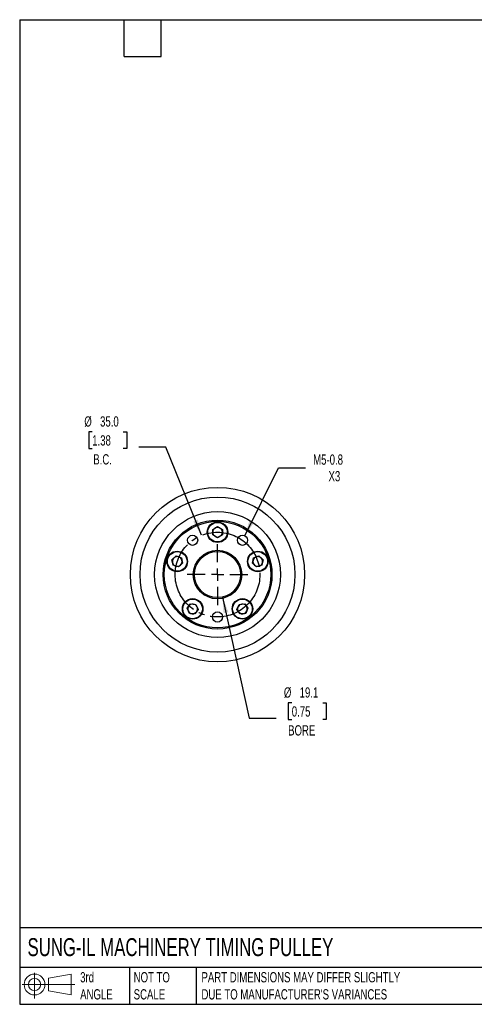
# Model space of a CAD drawing. Header units: millimetres. Extents: x 13 to 546, y 13 to 419.
# Tile 1 of 4: x 13 to 201, y 13 to 419. Entities that reach past the tile are written whole.
import ezdxf

# ---------------------------------------------------------------- set-up
doc = ezdxf.new("R2010")
doc.units = ezdxf.units.MM
doc.header["$LTSCALE"] = 2
doc.linetypes.add('SLD-Center', pattern=[19.05, 15.24, -1.27, 1.27, -1.27])
doc.linetypes.add('SLD-Solid', pattern=[0])
doc.layers.add('CENTER', color=40, linetype='SLD-Center')
doc.layers.add('SLD-DEFPOINTS', color=7, linetype='Continuous')
doc.layers.add('DIMENSIONS', color=140, linetype='SLD-Solid', lineweight=25)
doc.layers.add('TEXT', color=140, linetype='SLD-Solid', lineweight=25)
doc.styles.add('SLDTEXTSTYLE0', font='TXT', dxfattribs={"width": 0.7})
doc.dimstyles.new('SLDDIMSTYLE0', dxfattribs={"dimtxt": 4.316016, "dimasz": 6.604, "dimexe": 0, "dimexo": 0.0625, "dimgap": 1.079004, "dimtad": 0, "dimtih": 1, "dimtoh": 1, "dimdec": 1, "dimrnd": 1e-09, "dimzin": 4, "dimdsep": 46, "dimtxsty": 'SLDTEXTSTYLE0', "dimsah": 1, "dimcen": 0, "dimadec": 0, "dimazin": 1, "dimtfac": 1, "dimtdec": 1, "dimtofl": 0, "dimtmove": 0, "dimatfit": 3, "dimfxl": 0, "dimfrac": 2, "dimtolj": 1, "dimtzin": 12, "dimarcsym": 0})
doc.dimstyles.new('SLDDIMSTYLE1', dxfattribs={"dimtxt": 4.316016, "dimasz": 6.604, "dimexe": 0, "dimexo": 0.0625, "dimgap": 1.079004, "dimtad": 0, "dimtih": 1, "dimtoh": 1, "dimdec": 1, "dimrnd": 1e-09, "dimzin": 12, "dimdsep": 46, "dimtxsty": 'SLDTEXTSTYLE0', "dimsah": 1, "dimcen": 0, "dimadec": 0, "dimazin": 3, "dimtfac": 1, "dimtdec": 1, "dimtofl": 0, "dimtmove": 0, "dimatfit": 3, "dimfxl": 0, "dimfrac": 2, "dimtolj": 1, "dimtzin": 12, "dimarcsym": 0})
doc.dimstyles.new('SLDDIMSTYLE2', dxfattribs={"dimtxt": 4.316016, "dimasz": 6.604, "dimexe": 0, "dimexo": 0.0625, "dimgap": 1.079004, "dimtad": 0, "dimtih": 1, "dimtoh": 1, "dimdec": 1, "dimrnd": 1e-09, "dimzin": 12, "dimdsep": 46, "dimtxsty": 'SLDTEXTSTYLE0', "dimsah": 1, "dimcen": 0, "dimadec": 0, "dimazin": 3, "dimtfac": 1, "dimtdec": 1, "dimtofl": 0, "dimtmove": 0, "dimatfit": 3, "dimfxl": 0, "dimfrac": 2, "dimtolj": 1, "dimtzin": 12, "dimarcsym": 0})

# ---------------------------------------------------------------- blocks, each defined once
blk = doc.blocks.new('Block11')
at = {"color": 7, "linetype": 'SLD-Solid', "lineweight": 18}
for p, q in [((5.18, 10.62), (5.18, 0)), ((10.96, 8.33), (20.35, 10.06)), ((10.96, 3.19), (10.96, 8.33)), ((20.35, 10.06), (20.35, 1.46)), ((0, 5.76), (21.75, 5.76)), ((10.96, 3.19), (20.35, 1.46))]:
    blk.add_line(p, q, dxfattribs=at)
for radius in [4.3, 2.57]:
    blk.add_circle((5.18, 5.76), radius, dxfattribs=at)
blk = doc.blocks.new('Block12')
at = {"layer": 'SLD-DEFPOINTS'}
blk.add_blockref('Block11', (0, 0), dxfattribs=at)
blk = doc.blocks.new('_D')
at = {"layer": 'DIMENSIONS'}
for p, q in [((42.67, 248.97), (41.22, 248.97)), ((41.22, 248.97), (41.22, 242.11)), ((55.5, 248.97), (56.95, 248.97)), ((56.95, 248.97), (56.95, 242.11)), ((41.22, 242.11), (42.67, 242.11)), ((56.95, 242.11), (55.5, 242.11)), ((73.04, 242.71), (61.93, 242.71)), ((87.86, 206.28), (73.04, 242.71))]:
    blk.add_line(p, q, dxfattribs=at)
blk.add_solid([(87.86, 206.28), (86.32, 212.78), (84.43, 212.02)], dxfattribs=at)
at = {"layer": 'DIMENSIONS', "char_height": 4.233, "attachment_point": 1, "style": 'SLDTEXTSTYLE0'}
for s, insert in [('%%c', (39.42, 255.4)), ('35.0', (45.93, 255.4)), ('1.38', (42.67, 247.57)), ('B.C.', (43.12, 239.74))]:
    blk.add_mtext(s, dxfattribs=dict(at, insert=insert))
blk = doc.blocks.new('_D_1')
at = {"layer": 'DIMENSIONS'}
for p, q in [((96.52, 180.77), (107.59, 130.84)), ((125.14, 137.11), (123.69, 137.11)), ((123.69, 137.11), (123.69, 130.25)), ((137.96, 137.11), (139.41, 137.11)), ((139.41, 137.11), (139.41, 130.25)), ((107.59, 130.84), (118.7, 130.84)), ((123.69, 130.25), (125.14, 130.25)), ((139.41, 130.25), (137.96, 130.25))]:
    blk.add_line(p, q, dxfattribs=at)
blk.add_solid([(96.52, 180.77), (96.96, 174.11), (98.94, 174.55)], dxfattribs=at)
at = {"layer": 'DIMENSIONS', "char_height": 4.233, "attachment_point": 1, "style": 'SLDTEXTSTYLE0'}
for s, insert in [('%%c', (121.88, 143.53)), ('19.1', (128.39, 143.53)), ('0.75', (125.14, 135.7)), ('BORE', (123.64, 127.88))]:
    blk.add_mtext(s, dxfattribs=dict(at, insert=insert))
blk = doc.blocks.new('_D_2')
at = {"layer": 'DIMENSIONS'}
for p, q in [((105.68, 206.11), (119.69, 234.19)), ((119.69, 234.19), (130.81, 234.19))]:
    blk.add_line(p, q, dxfattribs=at)
blk.add_solid([(105.68, 206.11), (109.54, 211.56), (107.72, 212.47)], dxfattribs=at)
at = {"layer": 'DIMENSIONS', "char_height": 4.233, "attachment_point": 1, "style": 'SLDTEXTSTYLE0'}
for s, insert in [('M5-0.8', (133.98, 239.65)), ('X3', (140.33, 232.79))]:
    blk.add_mtext(s, dxfattribs=dict(at, insert=insert))
blk = doc.blocks.new('SW_CENTERMARKSYMBOL_0')
at = {"layer": 'CENTER', "color": 0}
for p, q in [((0, 5.08), (0, 12.565)), ((-5.08, 0), (-12.565, 0)), ((0, 0), (-2.54, 0)), ((0, 0), (0, 2.54)), ((0, 0), (0, -2.54)), ((0, 0), (2.54, 0)), ((5.08, 0), (12.565, 0)), ((0, -5.08), (0, -12.565))]:
    blk.add_line(p, q, dxfattribs=at)

msp = doc.modelspace()

# ---------------------------------------------------------------- linework, layer by layer
for p, q in [((92.46, 208.73), (94.46, 209.88)), ((92.46, 206.42), (92.46, 208.73)), ((94.46, 209.88), (96.46, 208.73)), ((96.46, 208.73), (96.46, 206.42)), ((94.46, 205.26), (92.46, 206.42)), ((96.46, 206.42), (94.46, 205.26)), ((75.62, 196.19), (77.34, 197.74)), ((76.1, 193.93), (75.62, 196.19)), ((77.34, 197.74), (79.53, 197.03)), ((79.53, 197.03), (80.01, 194.77)), ((108.91, 194.77), (109.39, 197.03)), ((109.39, 197.03), (111.58, 197.74)), ((111.58, 197.74), (113.3, 196.19)), ((113.3, 196.19), (112.82, 193.93)), ((78.3, 193.22), (76.1, 193.93)), ((80.01, 194.77), (78.3, 193.22)), ((110.62, 193.22), (108.91, 194.77)), ((112.82, 193.93), (110.62, 193.22)), ((81.88, 176.16), (83.23, 178.02)), ((82.82, 174.05), (81.88, 176.16)), ((83.23, 178.02), (85.53, 177.78)), ((86.47, 175.67), (85.11, 173.8)), ((85.53, 177.78), (86.47, 175.67)), ((102.45, 175.67), (103.39, 177.78)), ((103.81, 173.8), (102.45, 175.67)), ((103.39, 177.78), (105.69, 178.02)), ((105.69, 178.02), (107.04, 176.16)), ((107.04, 176.16), (106.1, 174.05)), ((85.11, 173.8), (82.82, 174.05)), ((106.1, 174.05), (103.81, 173.8))]:
    msp.add_line(p, q)
for centre, radius in [((94.46, 190.07), 36), ((94.46, 190.07), 32), ((94.46, 190.07), 26), ((94.46, 190.07), 22.5), ((94.46, 190.07), 22), ((94.46, 207.57), 4.25), ((94.46, 207.57), 4.05), ((84.17, 204.23), 2.1), ((104.75, 204.23), 2.1), ((77.82, 195.48), 4.25), ((77.82, 195.48), 4.05), ((94.46, 190.07), 10.02), ((94.46, 190.07), 9.52), ((111.1, 195.48), 4.25), ((111.1, 195.48), 4.05), ((84.17, 175.91), 4.25), ((84.17, 175.91), 4.05), ((104.75, 175.91), 4.25), ((104.75, 175.91), 4.05), ((94.46, 172.57), 2.1)]:
    msp.add_circle(centre, radius)
for centre, start, end in [((94.46, 207.57), 120, 180), ((94.46, 207.57), 180, 240), ((94.46, 207.57), 60, 120), ((94.46, 207.57), 0, 60), ((94.46, 207.57), 300, 0), ((94.46, 207.57), 240, 300), ((77.82, 195.48), 132, 192), ((77.82, 195.48), 72, 132), ((77.82, 195.48), 12, 72), ((77.82, 195.48), 312, 12), ((111.1, 195.48), 168, 228), ((111.1, 195.48), 108, 168), ((111.1, 195.48), 48, 108), ((111.1, 195.48), 348, 48), ((77.82, 195.48), 192, 252), ((77.82, 195.48), 252, 312), ((111.1, 195.48), 228, 288), ((111.1, 195.48), 288, 348), ((84.17, 175.91), 144, 204), ((84.17, 175.91), 204, 264), ((84.17, 175.91), 84, 144), ((84.17, 175.91), 24, 84), ((84.17, 175.91), 324, 24), ((104.75, 175.91), 156, 216), ((104.75, 175.91), 96, 156), ((104.75, 175.91), 36, 96), ((104.75, 175.91), 276, 336), ((104.75, 175.91), 336, 36), ((84.17, 175.91), 264, 324), ((104.75, 175.91), 216, 276)]:
    msp.add_arc(centre, 2, start, end)
at = {"layer": 'CENTER', "linetype": 'SLD-Center'}
msp.add_circle((94.46, 190.07), 17.5, dxfattribs=at)
at = {"layer": 'TEXT'}
for p, q in [((12.7, 419.1), (546.1, 419.1)), ((12.7, 419.1), (12.7, 12.7)), ((55.88, 403.86), (55.88, 419.1)), ((71.12, 403.86), (71.12, 419.1)), ((55.88, 403.86), (71.12, 403.86)), ((546.1, 44.25), (12.7, 44.25)), ((546.1, 27.94), (12.7, 27.94)), ((58.09, 27.94), (58.09, 12.7)), ((85.67, 27.94), (85.67, 12.7)), ((12.7, 12.7), (546.1, 12.7))]:
    msp.add_line(p, q, dxfattribs=at)

# ---------------------------------------------------------------- block references
at = {"layer": 'CENTER'}
msp.add_blockref('SW_CENTERMARKSYMBOL_0', (94.46, 190.07), dxfattribs=at)
at = {"layer": 'SLD-DEFPOINTS'}
msp.add_blockref('Block12', (13.68, 15.11), dxfattribs=at)

# ---------------------------------------------------------------- texts
at = {"layer": 'TEXT', "attachment_point": 1, "style": 'SLDTEXTSTYLE0'}
for s, insert, char_height in [('SUNG-IL MACHINERY TIMING PULLEY', (15.93, 40), 7.4083), ('3rd^JANGLE', (37.7, 25.99), 4.233), ('NOT TO^JSCALE', (59.81, 25.99), 4.2333), ("PART DIMENSIONS MAY DIFFER SLIGHTLY ^JDUE TO MANUFACTURER'S VARIANCES", (87.83, 25.99), 4.2333)]:
    msp.add_mtext(s, dxfattribs=dict(at, insert=insert, char_height=char_height))

# ---------------------------------------------------------------- dimensions: what is measured, and where the dimension line sits
at = {"layer": 'DIMENSIONS'}
for p1, p2, text, dimstyle, picture, middle in [((101.05, 173.86), (87.86, 206.28), '<>\\PB.C.', 'SLDDIMSTYLE0', '_D', (49.09, 244.94)), ((92.398, 199.3714), (96.5211, 180.7729), '<>\\PBORE', 'SLDDIMSTYLE1', '_D_1', (131.5493, 133.0691))]:
    dim = msp.add_diameter_dim_2p(p1=p1, p2=p2, text=text, dimstyle=dimstyle, dxfattribs=at)
    dim.commit()
    dim.dimension.update_dxf_attribs({"geometry": picture, "text_midpoint": middle, "dimtype": 163})
dim = msp.add_diameter_dim_2p(p1=(103.81, 202.35), p2=(105.68, 206.11), text='M5-0.8\\PX3', dimstyle='SLDDIMSTYLE2', override={"dimpost": '<>'}, dxfattribs=at)
dim.commit()
dim.dimension.update_dxf_attribs({"geometry": '_D_2', "text_midpoint": (144.06, 234.19), "dimtype": 163})

doc.saveas('drawing.dxf')
